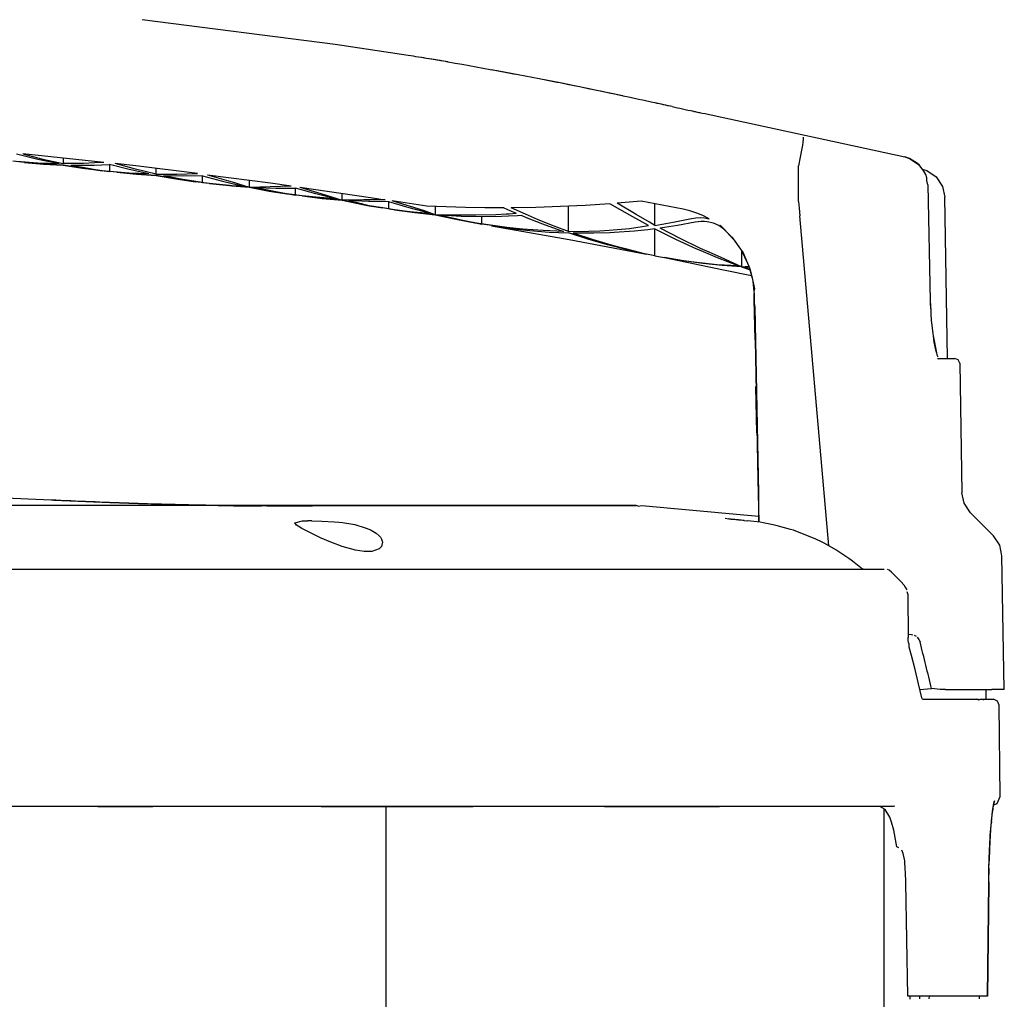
# Model space of a CAD drawing. Header units: millimetres. Extents: x -283 to 284, y -510 to 253.
# Tile 13 of 13: x 68 to 169, y 139 to 239. Entities that reach past the tile are written whole.
import ezdxf

# ---------------------------------------------------------------- set-up
doc = ezdxf.new("R2010")
doc.units = ezdxf.units.MM

msp = doc.modelspace()

# ---------------------------------------------------------------- linework, layer by layer
at = {"color": 7, "linetype": 'Continuous'}
for p, q in [((100.32, 236.62), (80.49, 239.18)), ((107.82, 235.51), (100.32, 236.62)), ((109.48, 235.24), (109.21, 235.29)), ((118.81, 233.57), (116.38, 234.03)), ((129.87, 231.35), (127.01, 231.96)), ((137.15, 229.77), (136.92, 229.82)), ((137.83, 229.63), (137.65, 229.67)), ((139.56, 229.27), (158.83, 225.09)), ((148.34, 226.57), (148.3, 226.3)), ((148.39, 226.95), (148.34, 226.57)), ((148.38, 227.12), (148.39, 226.95)), ((148.21, 225.79), (148.07, 225.05)), ((148.3, 226.3), (148.21, 225.79)), ((68.4, 224.52), (67.2, 224.64)), ((69.79, 224.82), (67.59, 225.36)), ((69.79, 224.44), (67.59, 224.61)), ((76.55, 224.53), (68.25, 225.4)), ((68.25, 225.4), (70.31, 224.87)), ((70.38, 224.36), (68.4, 224.52)), ((68.4, 224.52), (70.38, 224.36)), ((71.99, 224.37), (69.79, 224.82)), ((70.31, 224.87), (72.37, 224.4)), ((72.37, 224.98), (72.37, 224.4)), ((75.59, 224.48), (74.46, 224.43)), ((76.55, 224.53), (75.59, 224.48)), ((148.07, 225.05), (147.9, 224.18)), ((159.3, 224.94), (158.83, 225.09)), ((158.83, 225.09), (159.3, 224.94)), ((159.3, 224.94), (158.83, 225.09)), ((160.11, 224.42), (159.3, 224.94)), ((159.3, 224.94), (160.28, 224.29)), ((71.99, 224.37), (69.79, 224.44)), ((72.37, 224.26), (70.38, 224.36)), ((70.38, 224.36), (72.37, 224.26)), ((74.46, 224.43), (72.37, 224.4)), ((72.37, 224.26), (74.37, 223.94)), ((74.37, 223.94), (72.37, 224.26)), ((73.16, 224.24), (75.16, 224.24)), ((73.16, 224.24), (75.15, 223.89)), ((74.37, 223.94), (75.51, 223.79)), ((75.51, 223.79), (74.37, 223.94)), ((75.15, 223.89), (75.51, 223.79)), ((75.16, 224.24), (75.56, 224.24)), ((75.51, 223.79), (76.38, 223.68)), ((75.51, 223.79), (77.15, 223.6)), ((76.38, 223.68), (75.51, 223.79)), ((75.56, 224.24), (77.15, 224.3)), ((77.91, 223.51), (76.38, 223.68)), ((77.15, 224.3), (77.15, 223.6)), ((79.16, 223.79), (77.15, 224.3)), ((79.16, 223.44), (77.15, 223.6)), ((79.85, 224.16), (77.74, 224.4)), ((79.83, 223.82), (77.74, 224.4)), ((79.92, 223.32), (77.91, 223.51)), ((77.91, 223.51), (79.92, 223.32)), ((81.17, 223.34), (79.16, 223.79)), ((81.93, 223.32), (79.83, 223.82)), ((86.18, 223.4), (79.85, 224.16)), ((81.93, 223.32), (81.93, 223.91)), ((147.9, 220.53), (147.9, 224.18)), ((160.28, 224.29), (160.11, 224.42)), ((160.76, 223.62), (160.28, 224.29)), ((160.6, 223.83), (161.06, 223.69)), ((160.96, 223.27), (160.76, 223.62)), ((161.06, 223.69), (162.03, 223.04)), ((81.17, 223.34), (79.16, 223.44)), ((81.93, 223.19), (79.92, 223.32)), ((79.92, 223.32), (81.93, 223.19)), ((81.93, 223.32), (84.05, 223.32)), ((83.96, 222.83), (81.93, 223.19)), ((81.93, 223.19), (83.96, 222.83)), ((84.69, 222.78), (82.68, 223.16)), ((84.69, 223.13), (82.68, 223.16)), ((85.98, 222.55), (83.96, 222.83)), ((83.96, 222.83), (85.98, 222.55)), ((84.05, 223.32), (86.18, 223.4)), ((86.7, 223.16), (84.69, 223.13)), ((86.7, 222.46), (84.69, 222.78)), ((87.42, 222.36), (85.98, 222.55)), ((86.7, 222.46), (86.7, 223.16)), ((86.7, 223.16), (88.74, 222.61)), ((86.7, 222.46), (88.74, 222.26)), ((87.22, 223.26), (93.67, 222.42)), ((87.22, 223.26), (89.35, 222.65)), ((88.74, 222.61), (89.73, 222.37)), ((89.35, 222.65), (89.75, 222.54)), ((89.75, 222.54), (91.48, 221.98)), ((91.48, 222.71), (91.48, 221.98)), ((161.06, 222.93), (160.96, 223.27)), ((161.09, 222.66), (161.06, 222.93)), ((161.19, 222.22), (161.09, 222.66)), ((162.03, 223.04), (162.68, 222.06)), ((89.45, 222.14), (87.42, 222.36)), ((87.42, 222.36), (89.45, 222.14)), ((88.74, 222.26), (89.69, 222.12)), ((89.69, 222.12), (89.45, 222.14)), ((89.45, 222.14), (89.69, 222.12)), ((89.69, 222.12), (90.78, 222.13)), ((91.48, 221.98), (89.69, 222.12)), ((89.69, 222.12), (91.48, 221.98)), ((89.73, 222.37), (90.78, 222.13)), ((91.48, 221.98), (93.65, 222.07)), ((93.54, 221.59), (91.48, 221.98)), ((91.48, 221.98), (93.54, 221.59)), ((92.18, 221.95), (94.22, 221.53)), ((92.18, 221.95), (94.22, 221.88)), ((95.59, 221.27), (93.54, 221.59)), ((93.54, 221.59), (95.59, 221.27)), ((93.65, 222.07), (95.81, 222.12)), ((93.67, 222.42), (95.81, 222.12)), ((94.22, 221.88), (96.26, 221.89)), ((94.22, 221.53), (96.26, 221.18)), ((96.26, 221.18), (96.26, 221.89)), ((98.32, 221.31), (96.26, 221.89)), ((96.7, 221.99), (98.86, 221.33)), ((96.7, 221.99), (103.95, 220.93)), ((161.19, 222.22), (161.43, 210.3)), ((162.68, 222.06), (162.91, 220.97)), ((96.92, 221.08), (95.59, 221.27)), ((98.32, 220.95), (96.26, 221.18)), ((98.98, 220.82), (96.92, 221.08)), ((96.92, 221.08), (98.98, 220.82)), ((100.39, 220.79), (98.32, 221.31)), ((100.39, 220.79), (98.32, 220.95)), ((98.86, 221.33), (101.04, 220.64)), ((101.04, 220.64), (98.98, 220.82)), ((98.98, 220.82), (101.04, 220.64)), ((101.04, 220.64), (101.04, 221.37)), ((103.25, 220.69), (101.04, 220.64)), ((103.12, 220.21), (101.04, 220.64)), ((101.04, 220.64), (103.12, 220.21)), ((103.75, 220.51), (101.68, 220.6)), ((103.82, 220.08), (101.68, 220.6)), ((103.92, 220.68), (103.25, 220.69)), ((103.89, 220.5), (103.75, 220.51)), ((105.82, 220.49), (103.89, 220.5)), ((105.46, 220.7), (103.92, 220.68)), ((103.95, 220.93), (105.46, 220.7)), ((105.82, 219.76), (105.82, 220.49)), ((107.91, 219.86), (105.82, 220.49)), ((107.27, 220.23), (106.17, 220.59)), ((109.74, 220.03), (106.17, 220.59)), ((131.75, 220.56), (129.28, 220.34)), ((136.05, 219.72), (131.75, 220.56)), ((147.9, 220.53), (147.98, 219.84)), ((163.2, 204.4), (162.91, 220.97)), ((103.82, 220.08), (103.12, 220.21)), ((103.12, 220.21), (103.82, 220.08)), ((105.21, 219.85), (103.82, 220.08)), ((105.82, 219.76), (103.82, 220.08)), ((103.82, 220.08), (105.21, 219.85)), ((106.42, 219.66), (105.21, 219.85)), ((105.82, 219.76), (107.91, 219.49)), ((106.42, 219.66), (108.5, 219.37)), ((108.5, 219.37), (106.42, 219.66)), ((108.38, 219.89), (107.27, 220.23)), ((110.01, 219.3), (107.91, 219.86)), ((107.91, 219.49), (110.01, 219.3)), ((109.48, 219.56), (108.38, 219.89)), ((110.59, 219.16), (109.48, 219.56)), ((111.72, 219.95), (109.74, 220.03)), ((110.59, 219.99), (110.59, 219.16)), ((113.69, 219.9), (111.72, 219.95)), ((115.67, 219.87), (113.69, 219.9)), ((117.65, 219.86), (115.67, 219.87)), ((117.65, 219.86), (118.27, 219.59)), ((118.27, 219.59), (118.9, 219.32)), ((120.92, 219.91), (118.39, 219.87)), ((119.85, 219.21), (118.39, 219.87)), ((123.45, 219.99), (120.92, 219.91)), ((125.98, 220.11), (123.45, 219.99)), ((124.27, 217.44), (124.27, 220.03)), ((128.51, 220.28), (125.98, 220.11)), ((130.56, 219.1), (128.51, 220.28)), ((131.21, 219.17), (129.28, 220.34)), ((133.16, 218.06), (133.16, 220.28)), ((136.75, 219.55), (136.05, 219.72)), ((137.46, 219.32), (136.75, 219.55)), ((147.98, 219.84), (148.05, 219.05)), ((108.5, 219.37), (110.59, 219.16)), ((110.59, 219.16), (108.5, 219.37)), ((110.59, 219.16), (112.67, 219.16)), ((112.71, 218.69), (110.59, 219.16)), ((110.59, 219.16), (112.71, 218.69)), ((111.18, 219.11), (113.27, 218.62)), ((113.25, 218.99), (111.18, 219.11)), ((112.67, 219.16), (114.75, 219.14)), ((114.83, 218.29), (112.71, 218.69)), ((112.71, 218.69), (114.83, 218.29)), ((115.37, 218.94), (113.25, 218.99)), ((113.27, 218.62), (115.37, 218.2)), ((114.75, 219.14), (116.83, 219.19)), ((117.41, 218.97), (115.37, 218.94)), ((115.37, 218.2), (115.37, 218.94)), ((116.83, 219.19), (117.88, 219.25)), ((118.13, 219), (117.41, 218.97)), ((117.88, 219.25), (118.18, 219.26)), ((119.04, 219.04), (118.13, 219)), ((118.18, 219.26), (118.9, 219.32)), ((119.49, 219.07), (119.04, 219.04)), ((119.49, 219.07), (119.94, 218.88)), ((121.08, 218.68), (119.85, 219.21)), ((119.94, 218.88), (121.62, 218.22)), ((121.32, 218.58), (121.08, 218.68)), ((122.79, 217.99), (121.32, 218.58)), ((132.51, 218.04), (130.56, 219.1)), ((132.58, 218.38), (131.21, 219.17)), ((135.04, 218.38), (136.92, 218.77)), ((136.92, 218.77), (137.37, 218.84)), ((137.9, 218.46), (137.28, 218.38)), ((137.37, 218.84), (137.82, 218.86)), ((138.08, 219.06), (137.46, 219.32)), ((137.82, 218.86), (138.26, 218.83)), ((138.23, 218.46), (137.9, 218.46)), ((138.71, 218.73), (138.08, 219.06)), ((138.51, 218.44), (138.23, 218.46)), ((138.26, 218.83), (138.71, 218.73)), ((139.17, 218.29), (138.51, 218.44)), ((151.02, 185.15), (148.05, 219.05)), ((117.93, 217.85), (114.83, 218.29)), ((117.47, 217.91), (115.37, 218.2)), ((116.36, 218.03), (124.34, 216.62)), ((116.36, 218.03), (117.93, 217.85)), ((117.93, 217.85), (117.47, 217.91)), ((117.93, 217.85), (118.33, 217.75)), ((119.56, 217.68), (117.93, 217.85)), ((118.33, 217.75), (120.31, 217.52)), ((121.66, 217.53), (119.56, 217.68)), ((120.31, 217.52), (122.28, 217.37)), ((121.62, 218.22), (123.75, 217.45)), ((123.75, 217.45), (121.66, 217.53)), ((124.27, 217.44), (122.79, 217.99)), ((124.27, 217.44), (126.36, 217.46)), ((126.36, 217.46), (127.5, 217.5)), ((127.5, 217.5), (128.45, 217.56)), ((128.45, 217.56), (130.54, 217.73)), ((131.06, 217.48), (128.96, 217.33)), ((130.54, 217.73), (132.51, 218.04)), ((132.43, 217.62), (131.06, 217.48)), ((133.16, 217.71), (132.43, 217.62)), ((133.16, 218.06), (132.58, 218.38)), ((133.16, 218.06), (135.04, 218.38)), ((133.16, 217.71), (135.28, 216.65)), ((133.16, 214.94), (133.16, 217.71)), ((135.48, 218.05), (133.68, 217.78)), ((135.76, 216.7), (133.68, 217.78)), ((137.28, 218.38), (135.48, 218.05)), ((139.71, 218.06), (139.17, 218.29)), ((140.22, 217.66), (139.71, 218.06)), ((139.85, 218.08), (141.06, 216.86)), ((141.2, 216.69), (140.22, 217.66)), ((122.28, 217.37), (124.27, 217.28)), ((126.27, 216.64), (124.27, 217.28)), ((124.34, 216.62), (132.3, 215.1)), ((126.87, 217.26), (124.77, 217.26)), ((126.85, 216.57), (124.77, 217.26)), ((128.28, 216.06), (126.27, 216.64)), ((128.95, 215.95), (126.85, 216.57)), ((128.52, 217.31), (126.87, 217.26)), ((128.96, 217.33), (128.52, 217.31)), ((135.28, 216.65), (137.41, 215.67)), ((137.84, 215.69), (135.76, 216.7)), ((141.06, 216.86), (141.2, 216.69)), ((141.2, 216.69), (141.06, 216.86)), ((141.06, 216.86), (141.2, 216.69)), ((141.2, 216.69), (141.95, 215.63)), ((141.37, 216.5), (141.2, 216.69)), ((141.2, 216.69), (141.95, 215.63)), ((130.29, 215.55), (128.28, 216.06)), ((131.05, 215.41), (128.95, 215.95)), ((131.95, 215.18), (130.29, 215.55)), ((131.95, 215.18), (131.05, 215.41)), ((137.41, 215.67), (137.87, 215.47)), ((138.72, 215.3), (137.84, 215.69)), ((137.87, 215.47), (139.54, 214.76)), ((141.95, 215.63), (142.04, 215.48)), ((141.95, 215.63), (142.04, 215.48)), ((142.04, 215.48), (142.21, 215.23)), ((142.04, 215.48), (142.05, 213.79)), ((142.04, 215.48), (142.67, 214.19)), ((133.16, 214.94), (131.95, 215.18)), ((132.3, 215.1), (131.95, 215.18)), ((133.16, 214.94), (135.29, 214.57)), ((136.09, 214.41), (134.12, 214.75)), ((134.12, 214.75), (140.21, 213.51)), ((135.29, 214.57), (137.42, 214.28)), ((138.07, 214.14), (136.09, 214.41)), ((139.94, 214.77), (138.72, 215.3)), ((139.54, 214.76), (141.68, 213.93)), ((142.05, 213.79), (139.94, 214.77)), ((142.21, 215.23), (142.67, 214.19)), ((137.42, 214.28), (139.55, 214.06)), ((140.06, 213.93), (138.07, 214.14)), ((139.55, 214.06), (141.68, 213.93)), ((142.05, 213.79), (140.06, 213.93)), ((140.21, 213.51), (143.08, 212.9)), ((142.05, 213.79), (142.78, 213.89)), ((142.05, 213.79), (142.92, 213.49)), ((142.92, 213.49), (142.41, 213.77)), ((142.83, 213.76), (142.41, 213.77)), ((142.67, 214.19), (142.83, 213.76)), ((142.67, 214.19), (142.78, 213.89)), ((142.78, 213.89), (142.92, 213.49)), ((142.83, 213.76), (143.14, 212.65)), ((142.92, 213.49), (143.14, 212.65)), ((143.14, 212.65), (143.17, 212.51)), ((143.17, 212.51), (143.37, 211.54)), ((143.17, 212.51), (143.21, 212.34)), ((143.21, 212.34), (143.32, 211.28)), ((143.37, 211.54), (143.32, 211.28)), ((143.32, 211.28), (143.34, 211.07)), ((143.32, 211.28), (143.34, 211.07)), ((143.34, 210.54), (143.34, 211.07)), ((143.34, 211.07), (143.35, 210.4)), ((143.39, 210.04), (143.34, 210.54)), ((143.44, 206.3), (143.35, 210.4)), ((143.35, 210.4), (143.44, 206.3)), ((143.45, 209.65), (143.39, 210.04)), ((143.83, 190.58), (143.45, 209.65)), ((161.43, 210.3), (161.42, 210.02)), ((161.42, 210.02), (161.47, 209.28)), ((161.43, 210.3), (161.47, 209.28)), ((161.47, 209.28), (161.48, 209.03)), ((161.47, 209.28), (161.48, 209.03)), ((161.48, 209.03), (161.53, 208.29)), ((161.48, 209.03), (161.53, 208.29)), ((161.53, 208.29), (161.58, 207.82)), ((161.53, 208.29), (161.58, 207.82)), ((161.58, 207.82), (161.68, 206.93)), ((161.58, 207.82), (161.68, 206.93)), ((143.44, 206.3), (143.73, 192)), ((161.68, 206.93), (161.71, 206.71)), ((161.68, 206.93), (161.71, 206.71)), ((161.71, 206.71), (161.8, 206.06)), ((161.71, 206.71), (162.06, 204.96)), ((161.8, 206.06), (161.97, 205.28)), ((161.97, 205.28), (162.06, 204.96)), ((162.06, 204.96), (162.11, 204.77)), ((162.11, 204.77), (162.19, 204.55)), ((162.16, 204.4), (162.32, 204.35)), ((162.16, 204.4), (163.95, 204.4)), ((164.3, 204.25), (163.95, 204.4)), ((164.45, 203.91), (164.3, 204.25)), ((164.45, 203.91), (164.68, 190.61)), ((143.63, 196.76), (143.53, 201.53)), ((143.73, 192), (143.82, 187.59)), ((63.56, 190.22), (71.14, 189.89)), ((143.82, 187.59), (143.83, 190.58)), ((164.91, 189.52), (164.68, 190.61)), ((116.8, 189.29), (41.2, 189.29)), ((76.54, 189.29), (54.87, 189.29)), ((71.14, 189.89), (71.42, 189.85)), ((71.42, 189.85), (77.19, 189.61)), ((97.66, 189.28), (76.54, 189.29)), ((77.19, 189.61), (80.11, 189.51)), ((80.11, 189.51), (84.04, 189.39)), ((84.04, 189.39), (86.42, 189.34)), ((86.42, 189.34), (88.3, 189.3)), ((88.3, 189.3), (88.68, 189.3)), ((88.68, 189.3), (89.28, 189.29)), ((89.28, 189.29), (89.64, 189.29)), ((89.64, 189.29), (89.88, 189.28)), ((89.88, 189.28), (92.23, 189.26)), ((92.23, 189.26), (92.74, 189.26)), ((92.74, 189.26), (93.03, 189.29)), ((93.03, 189.29), (93.3, 189.28)), ((93.03, 189.29), (116.8, 189.29)), ((93.3, 189.28), (97.99, 189.28)), ((99.83, 189.28), (97.66, 189.28)), ((97.99, 189.28), (116.8, 189.29)), ((118.9, 189.29), (99.83, 189.28)), ((116.8, 189.29), (118.9, 189.29)), ((116.8, 189.29), (118.9, 189.29)), ((118.9, 189.29), (116.8, 189.29)), ((118.9, 189.29), (120.16, 189.29)), ((120.16, 189.29), (118.9, 189.29)), ((120.16, 189.29), (121, 189.29)), ((121, 189.29), (120.16, 189.29)), ((122.14, 189.29), (121, 189.29)), ((122.14, 189.29), (121, 189.29)), ((121, 189.29), (122.14, 189.29)), ((122.14, 189.29), (121, 189.29)), ((128.84, 189.28), (122.14, 189.29)), ((126.26, 189.28), (122.14, 189.29)), ((131.21, 189.29), (122.14, 189.29)), ((122.14, 189.29), (131.21, 189.29)), ((129.81, 189.28), (126.26, 189.28)), ((129.81, 189.28), (128.84, 189.28)), ((130.28, 189.28), (129.81, 189.28)), ((130.28, 189.28), (129.81, 189.28)), ((131.21, 189.29), (130.28, 189.28)), ((131.21, 189.29), (130.28, 189.28)), ((131.43, 189.24), (131.21, 189.29)), ((131.43, 189.24), (131.21, 189.29)), ((131.43, 189.24), (131.82, 189.29)), ((131.82, 189.29), (141.91, 188.37)), ((165.56, 188.54), (164.91, 189.52)), ((141.91, 188.37), (143.81, 188.19)), ((165.56, 188.54), (167.91, 186.19)), ((96.18, 187.51), (96.95, 187.71)), ((96.36, 187.28), (96.18, 187.51)), ((96.52, 187.17), (96.36, 187.28)), ((96.88, 186.95), (96.52, 187.17)), ((96.95, 187.71), (97.5, 187.73)), ((97.93, 187.73), (97.5, 187.73)), ((97.93, 187.73), (98.96, 187.7)), ((98.96, 187.7), (100.22, 187.63)), ((100.22, 187.63), (100.68, 187.58)), ((100.68, 187.58), (101.06, 187.54)), ((101.06, 187.54), (102.13, 187.37)), ((102.13, 187.37), (102.34, 187.33)), ((102.34, 187.33), (103.4, 187.02)), ((140.35, 187.98), (140.76, 187.93)), ((140.76, 187.93), (140.98, 187.9)), ((140.98, 187.9), (140.76, 187.93)), ((140.98, 187.9), (141.19, 187.88)), ((141.74, 187.82), (140.98, 187.9)), ((141.19, 187.88), (141.74, 187.82)), ((141.74, 187.82), (142.17, 187.78)), ((142.32, 187.76), (141.74, 187.82)), ((142.17, 187.78), (142.32, 187.76)), ((142.32, 187.76), (142.69, 187.73)), ((143.96, 187.57), (142.69, 187.73)), ((144.28, 187.52), (143.96, 187.57)), ((145.28, 187.32), (144.28, 187.52)), ((145.84, 187.19), (145.28, 187.32)), ((147.07, 186.85), (145.84, 187.19)), ((97.5, 186.62), (96.88, 186.95)), ((98.21, 186.27), (97.5, 186.62)), ((98.96, 185.92), (98.21, 186.27)), ((103.4, 187.02), (103.86, 186.84)), ((103.86, 186.84), (104, 186.77)), ((104, 186.77), (104.54, 186.44)), ((104.54, 186.44), (104.84, 186.18)), ((104.84, 186.18), (104.96, 186.03)), ((147.37, 186.75), (147.07, 186.85)), ((149.67, 185.84), (147.37, 186.75)), ((168.56, 185.21), (167.91, 186.19)), ((99.15, 185.84), (98.96, 185.92)), ((99.52, 185.68), (99.15, 185.84)), ((100.33, 185.35), (99.52, 185.68)), ((100.68, 185.21), (100.33, 185.35)), ((100.95, 185.12), (100.68, 185.21)), ((101.28, 185.01), (100.95, 185.12)), ((105.08, 185.1), (104.84, 184.85)), ((104.96, 186.03), (105.08, 185.84)), ((105.08, 185.84), (105.17, 185.54)), ((105.17, 185.54), (105.08, 185.1)), ((150.32, 185.53), (149.67, 185.84)), ((150.6, 185.38), (150.32, 185.53)), ((151.72, 184.75), (150.6, 185.38)), ((168.79, 184.12), (168.56, 185.21)), ((102.4, 184.7), (101.28, 185.01)), ((103.31, 184.57), (102.4, 184.7)), ((103.86, 184.56), (103.31, 184.57)), ((104.08, 184.59), (103.86, 184.56)), ((104.84, 184.85), (104.08, 184.59)), ((152.26, 184.41), (151.72, 184.75)), ((153.05, 183.87), (152.26, 184.41)), ((169.03, 170.4), (168.79, 184.12)), ((153.31, 183.68), (153.05, 183.87)), ((153.6, 183.46), (153.31, 183.68)), ((154.31, 182.89), (153.6, 183.46)), ((156.69, 182.72), (-155.34, 182.77)), ((154.54, 182.75), (154.31, 182.89)), ((157.21, 182.65), (157.05, 182.72)), ((157.46, 182.46), (157.21, 182.65)), ((157.74, 182.16), (157.46, 182.46)), ((158.43, 181.45), (157.74, 182.16)), ((158.71, 181.14), (158.43, 181.45)), ((158.71, 181.14), (158.85, 180.91)), ((158.85, 180.91), (159.01, 180.64)), ((159.03, 180.47), (159.11, 180.17)), ((159.11, 180.17), (159.17, 175.75)), ((159.16, 176.08), (159.49, 176.04)), ((159.49, 176.04), (159.63, 176.02)), ((159.78, 175.97), (159.97, 175.87)), ((159.17, 175.44), (159.17, 175.75)), ((159.21, 175.22), (159.17, 175.44)), ((159.25, 175.06), (159.21, 175.22)), ((159.27, 174.76), (159.25, 175.06)), ((160.1, 175.76), (160.27, 175.54)), ((160.27, 175.54), (160.38, 175.29)), ((159.5, 173.9), (159.27, 174.76)), ((159.87, 172.45), (159.5, 173.9)), ((160.23, 171), (159.87, 172.45)), ((160.57, 169.54), (160.23, 171)), ((160.37, 170.4), (161.54, 170.49)), ((162.43, 170.4), (161.54, 170.49)), ((162.98, 170.4), (162.43, 170.4)), ((162.98, 170.4), (167.17, 170.4)), ((167.18, 169.4), (167.17, 170.4)), ((167.17, 170.4), (167.74, 170.4)), ((169.03, 170.4), (167.74, 170.4)), ((160.63, 169.4), (160.57, 169.54)), ((160.63, 169.4), (161.35, 169.4)), ((161.35, 169.4), (162.03, 169.4)), ((162.03, 169.4), (166.22, 169.4)), ((166.22, 169.4), (166.4, 169.35)), ((166.22, 169.4), (166.4, 169.35)), ((166.65, 169.4), (166.4, 169.35)), ((166.4, 169.35), (166.65, 169.4)), ((166.65, 169.4), (167.92, 169.4)), ((168.34, 169.22), (167.92, 169.4)), ((168.52, 168.81), (168.34, 169.22)), ((168.6, 159.41), (168.52, 168.81)), ((167.96, 158.73), (168.02, 158.98)), ((168.02, 158.98), (167.96, 158.73)), ((167.96, 158.73), (168.02, 158.98)), ((168.31, 158.69), (168.6, 159.41)), ((75.93, 158.4), (55.84, 158.4)), ((75.93, 158.4), (63.62, 158.4)), ((75.93, 158.4), (77.57, 158.4)), ((77.57, 158.4), (75.93, 158.4)), ((77.57, 158.4), (81.6, 158.4)), ((81.6, 158.4), (77.57, 158.4)), ((87.71, 158.4), (81.6, 158.4)), ((96.74, 158.4), (87.71, 158.4)), ((98.88, 158.4), (96.74, 158.4)), ((98.88, 158.4), (96.74, 158.4)), ((98.88, 158.4), (109.36, 158.4)), ((109.36, 158.4), (98.88, 158.4)), ((105.55, 18), (105.55, 158.4)), ((109.36, 158.4), (114.49, 158.4)), ((114.49, 158.4), (109.36, 158.4)), ((119.08, 158.4), (114.49, 158.4)), ((127.96, 158.4), (119.08, 158.4)), ((127.96, 158.4), (135.96, 158.4)), ((135.96, 158.4), (127.96, 158.4)), ((135.96, 158.4), (136.67, 158.4)), ((136.67, 158.4), (135.96, 158.4)), ((136.67, 158.4), (139.78, 158.4)), ((139.78, 158.4), (136.67, 158.4)), ((143.01, 158.4), (139.78, 158.4)), ((157.64, 158.4), (143.01, 158.4)), ((156.8, 158.09), (156.25, 158.4)), ((156.68, 18), (156.68, 158.17)), ((157.27, 157.28), (156.8, 158.09)), ((157.79, 158.41), (157.64, 158.4)), ((167.77, 157.77), (167.67, 156.95)), ((167.7, 156.79), (167.83, 157.9)), ((167.83, 157.9), (167.77, 157.77)), ((167.86, 158.12), (167.83, 157.9)), ((167.83, 157.9), (167.86, 158.12)), ((167.86, 158.12), (167.96, 158.73)), ((167.88, 158.53), (167.86, 158.12)), ((167.96, 158.73), (167.88, 158.53)), ((167.88, 158.53), (168.31, 158.69)), ((157.45, 156.79), (157.27, 157.28)), ((157.67, 155.96), (157.45, 156.79)), ((167.59, 155.44), (167.7, 156.79)), ((167.7, 156.79), (167.64, 156.49)), ((167.67, 156.95), (167.7, 156.79)), ((157.93, 154.61), (157.67, 155.96)), ((167.64, 156.49), (167.59, 155.44)), ((167.5, 153.88), (167.57, 155.2)), ((167.53, 154.94), (167.5, 153.88)), ((167.57, 155.2), (167.53, 154.94)), ((167.59, 155.44), (167.57, 155.2)), ((167.57, 155.2), (167.59, 155.44)), ((157.98, 154.25), (157.93, 154.61)), ((158.21, 154.16), (157.98, 154.25)), ((158.66, 153.55), (158.5, 153.9)), ((167.5, 153.88), (167.47, 152.99)), ((167.47, 152.99), (167.5, 153.88)), ((158.76, 153.11), (158.66, 153.55)), ((158.8, 152.8), (158.76, 153.11)), ((158.86, 151.87), (158.8, 152.8)), ((167.47, 152.99), (167.42, 152.18)), ((167.45, 151.94), (167.47, 152.99)), ((158.87, 151.68), (158.86, 151.87)), ((158.91, 150.54), (158.87, 151.68)), ((167.42, 152.18), (167.45, 151.94)), ((167.45, 151.94), (167.42, 150.79)), ((167.45, 150.54), (167.45, 151.94)), ((167.42, 150.79), (167.45, 150.54)), ((159.14, 138.9), (158.91, 150.54)), ((167.45, 150.54), (167.3, 138.9)), ((167.3, 138.9), (167.45, 150.54)), ((159.52, 138.9), (159.14, 138.9)), ((159.33, 138.9), (159.34, 138.59)), ((161.3, 138.9), (159.52, 138.9)), ((160.33, 138.9), (160.32, 138.65)), ((161.3, 138.9), (161.28, 138.65)), ((161.99, 138.9), (161.3, 138.9)), ((162.56, 138.9), (161.99, 138.9)), ((166.75, 138.9), (162.56, 138.9)), ((166.44, 138.9), (166.44, 138.65)), ((166.44, 138.9), (166.44, 138.65)), ((167.3, 138.9), (166.75, 138.9))]:
    msp.add_line(p, q, dxfattribs=at)
for points, knots in [([(111.91, 234.83), (111.61, 234.89), (110.96, 235), (109.95, 235.17), (108.89, 235.34), (108.17, 235.45), (107.82, 235.51)], [0, 0, 0, 0, 0.923686, 1.968319, 3.072139, 4.145192, 4.145192, 4.145192, 4.145192]), ([(111.31, 234.94), (111.01, 234.99), (110.4, 235.09), (109.79, 235.19), (109.48, 235.24)], [0, 0, 0, 0, 0.906344, 1.85588, 1.85588, 1.85588, 1.85588]), ([(111.91, 234.83), (111.9, 234.84), (111.85, 234.85), (111.79, 234.86), (111.74, 234.86)], [0, 0, 0, 0, 0.0213825, 0.1710603, 0.1710603, 0.1710603, 0.1710603]), ([(134.92, 230.26), (131.1, 231.09), (123.45, 232.75), (115.76, 234.14), (111.91, 234.83)], [0, 0, 0, 0, 11.742241, 23.466243, 23.466243, 23.466243, 23.466243]), ([(126.72, 232.02), (125.84, 232.2), (124.08, 232.56), (122.32, 232.9), (121.44, 233.07)], [0, 0, 0, 0, 2.692618, 5.384271, 5.384271, 5.384271, 5.384271]), ([(134.92, 230.26), (134.63, 230.32), (134.05, 230.45), (133.46, 230.58), (133.17, 230.64)], [0, 0, 0, 0, 0.899422, 1.798728, 1.798728, 1.798728, 1.798728]), ([(134.92, 230.26), (135.28, 230.18), (136, 230.02), (137.13, 229.78), (138.32, 229.53), (139.14, 229.36), (139.56, 229.27)], [0, 0, 0, 0, 1.094612, 2.224356, 3.451822, 4.740215, 4.740215, 4.740215, 4.740215]), ([(137.15, 229.77), (137.23, 229.76), (137.4, 229.72), (137.57, 229.68), (137.65, 229.67)], [0, 0, 0, 0, 0.2566111, 0.5151802, 0.5151802, 0.5151802, 0.5151802]), ([(71.14, 189.89), (72.49, 189.83), (75.15, 189.71), (79.1, 189.56), (82.91, 189.44), (86.52, 189.36), (89.87, 189.3), (92.01, 189.29), (93.03, 189.29)], [0, 0, 0, 0, 4.037345, 8.006152, 11.839384, 15.472317, 18.843651, 21.896574, 21.896574, 21.896574, 21.896574]), ([(161.54, 170.49), (161.36, 171.29), (160.99, 172.89), (160.58, 174.49), (160.38, 175.29)], [0, 0, 0, 0, 2.468452, 4.941277, 4.941277, 4.941277, 4.941277]), ([(166.4, 169.35), (166.4, 169.36), (166.34, 169.37), (166.27, 169.39), (166.22, 169.4)], [0, 0, 0, 0, 0.0237221, 0.189777, 0.189777, 0.189777, 0.189777])]:
    msp.add_open_spline(points, degree=3, knots=knots, dxfattribs=at)
msp.add_open_spline([(166.94, 169.32), (166.89, 169.33), (166.79, 169.36), (166.7, 169.39), (166.65, 169.4)], degree=3, dxfattribs=at)

doc.saveas('drawing.dxf')
